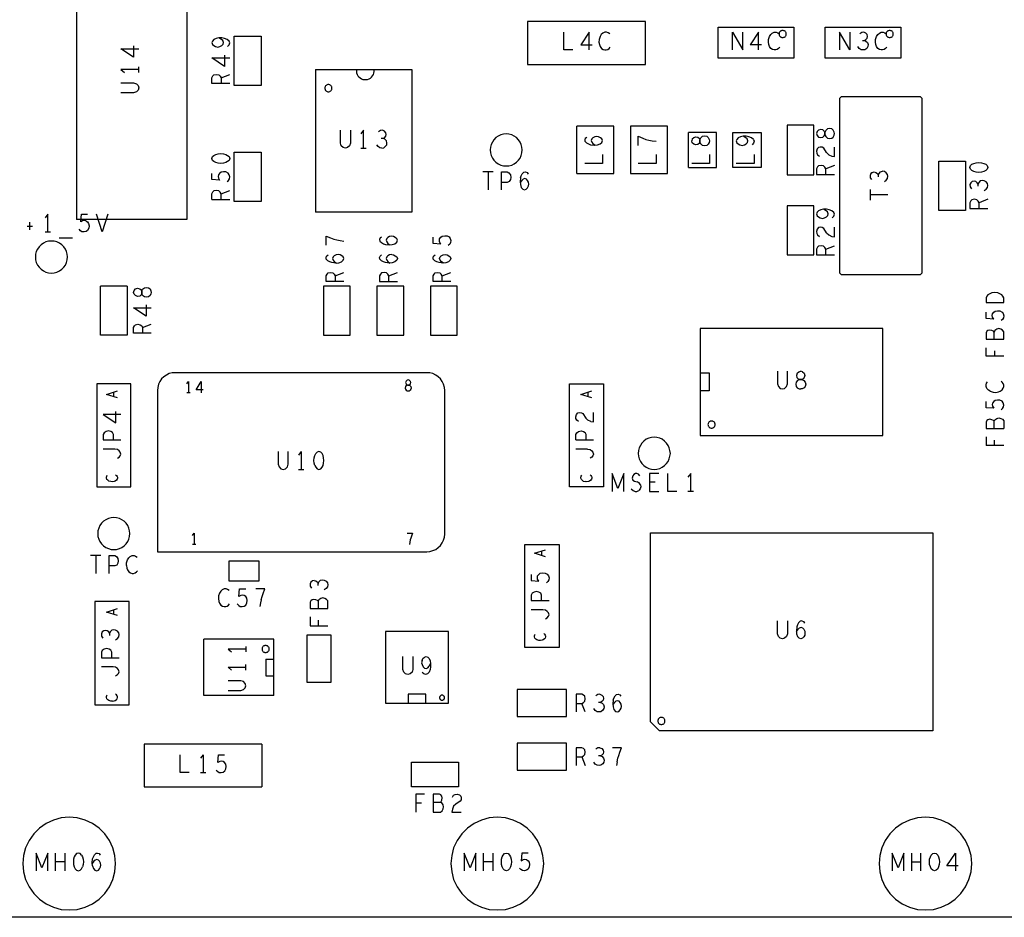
# Model space of a CAD drawing. Extents: x 23.5 to 56.5, y 21.5 to 42.5.
# Tile 3 of 15: x 29.8 to 35.4, y 28.3 to 33.4. Entities that reach past the tile are written whole.
import ezdxf

# ---------------------------------------------------------------- set-up
doc = ezdxf.new("R2010")
doc.units = 0
doc.layers.add('RVP8-IFD_E_tas', color=2, linetype='CONTINUOUS')

msp = doc.modelspace()

# ---------------------------------------------------------------- linework, layer by layer
at = {"layer": 'RVP8-IFD_E_tas'}
for points in [[(43.908, 36.332), (43.908, 28.331), (25.908, 28.331)], [(30.148, 33.922), (30.148, 32.242)], [(30.768, 33.922), (30.768, 32.242), (30.148, 32.242)], [(32.931, 33.192), (32.88, 33.192), (32.88, 33.292)], [(33.023, 33.292), (32.976, 33.22)], [(33.023, 33.192), (33.023, 33.292)], [(33.138, 33.283), (33.13, 33.288), (33.121, 33.292), (33.111, 33.292), (33.1, 33.286), (33.091, 33.278), (33.084, 33.268)], [(33.826, 33.192), (33.826, 33.292), (33.885, 33.192), (33.885, 33.292)], [(33.973, 33.192), (33.973, 33.292), (33.926, 33.22)], [(34.069, 33.192), (34.06, 33.192), (34.051, 33.195), (34.042, 33.201), (34.034, 33.211), (34.03, 33.222), (34.028, 33.236), (34.029, 33.251), (34.034, 33.268), (34.041, 33.278), (34.049, 33.286), (34.061, 33.292), (34.071, 33.292), (34.08, 33.288), (34.088, 33.283)], [(34.426, 33.292), (34.426, 33.192)], [(34.485, 33.192), (34.426, 33.292)], [(34.485, 33.292), (34.485, 33.192)], [(34.555, 33.245), (34.567, 33.245), (34.574, 33.25), (34.581, 33.258), (34.583, 33.268), (34.581, 33.278), (34.574, 33.286), (34.563, 33.292), (34.551, 33.29), (34.54, 33.283)], [(34.668, 33.192), (34.66, 33.192), (34.651, 33.195), (34.642, 33.201), (34.634, 33.211), (34.631, 33.222), (34.628, 33.236), (34.629, 33.251), (34.634, 33.268), (34.641, 33.278), (34.65, 33.286), (34.661, 33.292), (34.671, 33.292), (34.68, 33.288), (34.688, 33.283)], [(30.996, 33.212), (31.004, 33.221), (31.008, 33.231), (31.004, 33.241), (30.994, 33.25), (30.979, 33.256), (30.964, 33.259), (30.946, 33.259), (30.931, 33.256), (30.918, 33.25), (30.911, 33.242), (30.908, 33.234), (30.911, 33.223), (30.918, 33.216), (30.928, 33.211), (30.941, 33.208), (30.953, 33.211), (30.964, 33.217), (30.971, 33.225), (30.973, 33.234), (30.969, 33.244), (30.961, 33.251), (30.946, 33.259)], [(33.084, 33.268), (33.079, 33.251), (33.078, 33.236), (33.081, 33.222), (33.084, 33.211), (33.092, 33.201), (33.101, 33.195), (33.11, 33.192), (33.119, 33.192), (33.127, 33.195), (33.135, 33.2), (33.141, 33.207)], [(34.567, 33.245), (34.575, 33.242), (34.584, 33.233), (34.587, 33.222), (34.585, 33.211)], [(30.469, 33.152), (30.398, 33.199), (30.498, 33.199)], [(30.469, 33.215), (30.469, 33.152)], [(32.976, 33.22), (33.039, 33.22)], [(33.989, 33.22), (33.926, 33.22)], [(34.091, 33.207), (34.085, 33.2), (34.077, 33.195), (34.069, 33.192)], [(34.585, 33.211), (34.579, 33.201), (34.569, 33.193), (34.559, 33.192), (34.548, 33.193), (34.537, 33.2), (34.53, 33.211)], [(34.691, 33.207), (34.685, 33.2), (34.677, 33.195), (34.668, 33.192)], [(30.979, 33.1), (30.908, 33.147), (31.008, 33.147)], [(30.979, 33.163), (30.979, 33.1)], [(30.498, 33.082), (30.398, 33.082), (30.418, 33.066)], [(30.498, 33.066), (30.498, 33.097)], [(31.488, 33.082), (32.028, 33.082)], [(31.488, 33.082), (31.488, 32.282)], [(32.028, 33.082), (32.028, 32.282), (31.488, 32.282)], [(31.718, 33.081), (31.718, 33.072), (31.719, 33.063), (31.722, 33.055), (31.726, 33.047), (31.732, 33.041), (31.739, 33.035), (31.746, 33.03), (31.754, 33.027), (31.763, 33.026), (31.772, 33.026), (31.78, 33.027), (31.789, 33.03), (31.796, 33.034), (31.803, 33.04), (31.809, 33.047), (31.813, 33.054), (31.816, 33.062), (31.818, 33.071), (31.818, 33.081)], [(30.908, 33.004), (30.908, 33.036), (30.913, 33.046), (30.919, 33.052), (30.933, 33.055), (30.946, 33.052), (30.954, 33.045), (30.959, 33.036), (30.959, 33.004)], [(30.959, 33.036), (31.008, 33.055)], [(30.398, 33.007), (30.469, 33.007), (30.484, 33.002), (30.494, 32.992), (30.498, 32.979), (30.494, 32.967), (30.484, 32.957), (30.469, 32.952)], [(31.008, 33.004), (30.908, 33.004)], [(30.469, 32.952), (30.398, 32.952)], [(34.438, 32.931), (34.428, 32.922)], [(34.428, 31.941), (34.428, 32.922)], [(34.438, 32.931), (34.878, 32.931)], [(34.878, 32.931), (34.888, 32.922), (34.888, 31.941), (34.878, 31.931), (34.438, 31.931)], [(31.656, 32.641), (31.643, 32.645), (31.633, 32.655), (31.628, 32.67), (31.628, 32.742)], [(31.684, 32.742), (31.684, 32.67), (31.679, 32.655), (31.668, 32.645), (31.656, 32.641)], [(31.758, 32.641), (31.758, 32.742), (31.743, 32.722)], [(31.869, 32.695), (31.876, 32.7), (31.883, 32.708), (31.885, 32.718), (31.883, 32.728), (31.876, 32.736), (31.865, 32.742), (31.853, 32.74), (31.842, 32.733)], [(32.954, 32.5), (32.954, 32.764)], [(33.162, 32.764), (32.954, 32.764)], [(33.162, 32.5), (33.162, 32.764)], [(33.254, 32.764), (33.254, 32.5), (33.462, 32.5)], [(33.462, 32.5), (33.462, 32.764), (33.254, 32.764)], [(31.861, 32.641), (31.871, 32.643), (31.881, 32.652), (31.888, 32.661), (31.889, 32.672), (31.886, 32.683), (31.878, 32.692), (31.869, 32.695), (31.857, 32.695)], [(33.001, 32.698), (32.998, 32.689), (32.999, 32.68)], [(32.999, 32.68), (33.008, 32.671), (33.019, 32.665), (33.031, 32.661), (33.053, 32.659), (33.069, 32.66), (33.084, 32.665), (33.094, 32.674), (33.098, 32.684), (33.094, 32.693), (33.086, 32.7), (33.076, 32.705), (33.066, 32.707), (33.054, 32.705), (33.044, 32.7), (33.038, 32.694), (33.034, 32.685), (33.038, 32.675), (33.044, 32.667), (33.056, 32.659)], [(33.001, 32.698), (33.009, 32.704)], [(33.298, 32.657), (33.298, 32.708)], [(33.298, 32.708), (33.323, 32.698), (33.341, 32.691), (33.358, 32.686), (33.376, 32.682), (33.398, 32.68)], [(33.579, 32.534), (33.579, 32.729)], [(33.737, 32.534), (33.737, 32.729), (33.579, 32.729)], [(33.609, 32.701), (33.621, 32.705), (33.633, 32.703), (33.641, 32.696), (33.644, 32.689), (33.649, 32.7), (33.659, 32.708), (33.671, 32.71), (33.683, 32.708), (33.691, 32.701), (33.696, 32.691), (33.698, 32.682), (33.696, 32.674), (33.691, 32.664), (33.683, 32.657), (33.671, 32.655), (33.659, 32.657), (33.649, 32.665), (33.644, 32.676), (33.641, 32.669), (33.633, 32.662), (33.621, 32.66), (33.609, 32.664), (33.601, 32.672), (33.598, 32.682)], [(33.601, 32.693), (33.598, 32.682)], [(33.601, 32.693), (33.609, 32.701)], [(33.944, 32.69), (33.934, 32.699), (33.919, 32.705), (33.904, 32.708), (33.886, 32.708), (33.871, 32.705), (33.858, 32.699), (33.851, 32.691), (33.848, 32.682), (33.851, 32.672), (33.858, 32.665), (33.868, 32.66), (33.881, 32.657), (33.893, 32.66), (33.904, 32.666), (33.911, 32.674), (33.913, 32.682), (33.909, 32.693), (33.901, 32.7), (33.886, 32.708)], [(33.944, 32.69), (33.948, 32.68), (33.944, 32.67), (33.936, 32.661)], [(31.743, 32.641), (31.773, 32.641)], [(31.861, 32.641), (31.85, 32.643), (31.84, 32.65), (31.832, 32.661)], [(34.329, 32.647), (34.319, 32.648), (34.309, 32.646), (34.301, 32.637), (34.298, 32.624), (34.299, 32.614), (34.304, 32.605), (34.314, 32.597)], [(34.354, 32.617), (34.338, 32.642), (34.329, 32.647)], [(34.354, 32.617), (34.366, 32.605), (34.383, 32.597), (34.398, 32.595), (34.398, 32.648)], [(33.098, 32.606), (33.098, 32.555)], [(33.398, 32.606), (33.398, 32.555)], [(33.698, 32.606), (33.698, 32.555)], [(33.948, 32.606), (33.948, 32.555), (33.848, 32.555)], [(33.098, 32.555), (32.998, 32.555)], [(33.398, 32.555), (33.298, 32.555)], [(33.579, 32.534), (33.737, 32.534)], [(33.698, 32.555), (33.598, 32.555)], [(34.398, 32.545), (34.349, 32.526), (34.344, 32.535), (34.336, 32.542), (34.323, 32.545), (34.309, 32.542), (34.303, 32.536), (34.298, 32.526), (34.298, 32.494), (34.398, 32.494)], [(34.349, 32.494), (34.349, 32.526)], [(35.133, 32.293), (34.983, 32.293), (34.983, 32.569)], [(34.983, 32.569), (35.133, 32.569), (35.133, 32.293)], [(30.993, 32.454), (31.001, 32.461), (31.006, 32.47), (31.008, 32.481), (31.004, 32.493), (30.998, 32.502), (30.986, 32.508), (30.973, 32.509), (30.959, 32.507), (30.951, 32.5), (30.944, 32.492), (30.943, 32.483), (30.944, 32.474), (30.951, 32.463), (30.908, 32.466), (30.908, 32.5)], [(32.485, 32.508), (32.427, 32.508)], [(32.456, 32.508), (32.456, 32.408)], [(32.532, 32.408), (32.532, 32.508), (32.563, 32.508), (32.573, 32.503), (32.581, 32.492), (32.583, 32.478), (32.581, 32.465), (32.574, 32.455), (32.563, 32.45), (32.532, 32.45)], [(32.638, 32.475), (32.636, 32.453), (32.637, 32.437), (32.642, 32.422), (32.651, 32.411), (32.661, 32.408), (32.67, 32.411), (32.678, 32.42), (32.683, 32.43), (32.684, 32.44), (32.683, 32.451), (32.678, 32.461), (32.671, 32.468), (32.662, 32.472), (32.652, 32.468), (32.645, 32.461), (32.636, 32.45)], [(32.638, 32.475), (32.642, 32.486), (32.648, 32.498), (32.657, 32.507), (32.666, 32.508), (32.675, 32.505), (32.681, 32.496)], [(32.954, 32.5), (33.162, 32.5)], [(34.611, 32.505), (34.603, 32.499), (34.598, 32.488), (34.599, 32.476), (34.606, 32.465)], [(34.611, 32.505), (34.621, 32.508), (34.631, 32.505), (34.639, 32.499), (34.644, 32.491), (34.644, 32.48)], [(34.644, 32.491), (34.648, 32.5), (34.656, 32.509), (34.668, 32.512)], [(34.678, 32.455), (34.689, 32.462), (34.696, 32.472), (34.698, 32.484), (34.696, 32.494), (34.688, 32.504), (34.678, 32.51), (34.668, 32.512)], [(35.238, 32.404), (35.249, 32.411), (35.256, 32.421), (35.258, 32.433), (35.256, 32.443), (35.248, 32.453), (35.238, 32.459), (35.228, 32.461), (35.216, 32.458), (35.208, 32.449), (35.204, 32.44), (35.199, 32.448), (35.191, 32.454), (35.181, 32.457), (35.171, 32.454), (35.163, 32.448), (35.158, 32.437), (35.159, 32.425), (35.166, 32.414)], [(34.598, 32.41), (34.598, 32.351)], [(35.204, 32.429), (35.204, 32.44)], [(30.908, 32.354), (30.908, 32.386), (30.913, 32.396)], [(30.908, 32.354), (31.008, 32.354)], [(30.959, 32.354), (30.959, 32.386), (30.954, 32.395), (30.946, 32.402), (30.933, 32.405), (30.919, 32.402), (30.913, 32.396)], [(30.959, 32.386), (31.008, 32.405)], [(34.598, 32.381), (34.698, 32.381)], [(35.209, 32.304), (35.209, 32.336), (35.204, 32.345), (35.196, 32.352), (35.183, 32.355), (35.169, 32.352), (35.163, 32.346), (35.158, 32.336), (35.158, 32.304), (35.258, 32.304)], [(35.258, 32.355), (35.209, 32.336)], [(34.386, 32.252), (34.394, 32.261), (34.398, 32.271), (34.394, 32.281), (34.384, 32.29), (34.369, 32.296), (34.354, 32.299), (34.336, 32.299), (34.321, 32.296), (34.308, 32.29), (34.301, 32.282)], [(34.308, 32.256), (34.318, 32.251), (34.331, 32.248), (34.343, 32.251), (34.354, 32.257), (34.361, 32.265), (34.363, 32.273), (34.359, 32.284), (34.351, 32.291), (34.336, 32.299)], [(29.987, 32.172), (29.987, 32.271), (29.972, 32.251)], [(30.172, 32.228), (30.176, 32.271), (30.21, 32.271)], [(30.293, 32.172), (30.261, 32.271)], [(30.324, 32.271), (30.293, 32.172)], [(34.301, 32.282), (34.298, 32.273), (34.301, 32.263), (34.308, 32.256)], [(29.871, 32.205), (29.901, 32.205)], [(29.885, 32.227), (29.885, 32.183)], [(30.201, 32.235), (30.21, 32.228), (30.216, 32.22), (30.219, 32.207), (30.217, 32.193), (30.211, 32.181), (30.202, 32.175), (30.191, 32.172), (30.179, 32.173), (30.17, 32.178), (30.163, 32.187)], [(30.201, 32.235), (30.192, 32.236), (30.183, 32.235), (30.172, 32.228)], [(34.309, 32.196), (34.301, 32.187), (34.298, 32.174), (34.299, 32.164), (34.304, 32.155), (34.314, 32.147)], [(34.354, 32.167), (34.338, 32.192), (34.329, 32.197), (34.319, 32.198), (34.309, 32.196)], [(34.354, 32.167), (34.366, 32.155), (34.383, 32.147), (34.398, 32.145), (34.398, 32.198)], [(29.972, 32.172), (30.002, 32.172)], [(30.127, 32.138), (30.051, 32.138)], [(31.548, 32.098), (31.548, 32.149), (31.573, 32.139), (31.591, 32.132), (31.608, 32.127), (31.626, 32.124), (31.648, 32.121)], [(31.851, 32.139), (31.848, 32.13), (31.849, 32.121), (31.858, 32.112), (31.869, 32.106), (31.881, 32.102), (31.903, 32.099), (31.919, 32.101), (31.934, 32.106), (31.944, 32.115), (31.948, 32.125), (31.944, 32.134), (31.936, 32.141), (31.926, 32.146), (31.916, 32.148), (31.904, 32.146), (31.894, 32.141), (31.888, 32.135), (31.884, 32.126), (31.888, 32.116), (31.894, 32.108), (31.906, 32.099)], [(31.851, 32.139), (31.859, 32.145)], [(32.191, 32.104), (32.148, 32.108), (32.148, 32.143)], [(32.191, 32.104), (32.184, 32.116), (32.183, 32.125), (32.184, 32.134), (32.191, 32.143), (32.199, 32.149), (32.213, 32.151), (32.226, 32.15), (32.238, 32.144), (32.244, 32.135), (32.248, 32.124), (32.246, 32.112), (32.241, 32.103), (32.233, 32.096)], [(34.323, 32.095), (34.309, 32.092), (34.303, 32.086), (34.298, 32.076), (34.298, 32.044), (34.398, 32.044)], [(34.349, 32.044), (34.349, 32.076), (34.344, 32.085), (34.336, 32.092), (34.323, 32.095)], [(34.349, 32.076), (34.398, 32.095)], [(31.581, 32), (31.569, 32.004), (31.558, 32.01), (31.549, 32.019), (31.548, 32.028), (31.551, 32.037), (31.559, 32.043)], [(31.588, 32.033), (31.584, 32.024), (31.588, 32.014), (31.594, 32.006), (31.606, 31.997)], [(31.603, 31.997), (31.619, 31.999), (31.634, 32.004), (31.644, 32.013), (31.648, 32.023), (31.644, 32.032), (31.636, 32.039), (31.626, 32.044), (31.616, 32.046), (31.604, 32.044), (31.594, 32.039), (31.588, 32.033)], [(31.903, 31.997), (31.881, 32), (31.869, 32.004), (31.858, 32.01), (31.849, 32.019), (31.848, 32.028), (31.851, 32.037), (31.859, 32.043)], [(31.916, 32.046), (31.904, 32.044), (31.894, 32.039), (31.888, 32.033), (31.884, 32.024), (31.888, 32.014), (31.894, 32.006), (31.906, 31.997)], [(31.916, 32.046), (31.926, 32.044), (31.936, 32.039), (31.944, 32.032), (31.948, 32.023), (31.944, 32.013), (31.934, 32.004), (31.919, 31.999), (31.903, 31.997)], [(32.169, 32.004), (32.158, 32.01), (32.149, 32.019), (32.148, 32.028), (32.151, 32.037), (32.159, 32.043)], [(32.188, 32.014), (32.184, 32.024), (32.188, 32.033), (32.194, 32.039), (32.204, 32.044), (32.216, 32.046), (32.226, 32.044), (32.236, 32.039), (32.244, 32.032), (32.248, 32.023), (32.244, 32.013), (32.234, 32.004)], [(31.603, 31.997), (31.581, 32)], [(32.234, 32.004), (32.219, 31.999), (32.203, 31.997), (32.181, 32), (32.169, 32.004)], [(32.206, 31.997), (32.194, 32.006), (32.188, 32.014)], [(31.548, 31.894), (31.548, 31.926), (31.553, 31.936), (31.559, 31.942), (31.573, 31.945), (31.586, 31.942), (31.594, 31.935), (31.599, 31.926), (31.599, 31.894)], [(31.599, 31.926), (31.648, 31.945)], [(31.886, 31.942), (31.873, 31.945), (31.859, 31.942), (31.853, 31.936), (31.848, 31.926), (31.848, 31.894), (31.948, 31.894)], [(31.899, 31.894), (31.899, 31.926), (31.894, 31.935), (31.886, 31.942)], [(31.899, 31.926), (31.948, 31.945)], [(32.148, 31.894), (32.148, 31.926), (32.153, 31.936), (32.159, 31.942), (32.173, 31.945), (32.186, 31.942)], [(32.199, 31.894), (32.199, 31.926), (32.194, 31.935), (32.186, 31.942)], [(32.199, 31.926), (32.248, 31.945)], [(34.428, 31.941), (34.438, 31.931)], [(30.283, 31.594), (30.283, 31.869)], [(30.433, 31.869), (30.433, 31.594), (30.283, 31.594)], [(30.433, 31.869), (30.283, 31.869)], [(31.648, 31.894), (31.548, 31.894)], [(32.248, 31.894), (32.148, 31.894)], [(30.539, 31.7), (30.468, 31.747), (30.568, 31.747)], [(30.539, 31.763), (30.539, 31.7)], [(35.291, 31.684), (35.248, 31.687), (35.248, 31.722)], [(35.291, 31.684), (35.284, 31.695), (35.283, 31.704), (35.284, 31.713), (35.291, 31.722), (35.299, 31.728), (35.313, 31.73), (35.326, 31.729), (35.338, 31.723), (35.344, 31.714), (35.348, 31.702), (35.346, 31.691), (35.341, 31.682), (35.333, 31.675)], [(30.468, 31.604), (30.468, 31.636), (30.473, 31.646), (30.479, 31.652), (30.493, 31.655), (30.506, 31.652), (30.514, 31.645), (30.519, 31.636), (30.519, 31.604)], [(30.519, 31.636), (30.568, 31.655)], [(30.568, 31.604), (30.468, 31.604)], [(35.294, 31.571), (35.294, 31.611)], [(35.348, 31.475), (35.248, 31.475), (35.248, 31.523)], [(35.296, 31.505), (35.296, 31.475)], [(32.113, 31.383), (30.703, 31.383), (30.685, 31.382), (30.669, 31.378), (30.653, 31.37), (30.639, 31.36), (30.626, 31.348), (30.616, 31.333), (30.609, 31.318), (30.604, 31.301), (30.603, 31.284), (30.603, 30.379)], [(30.603, 30.379), (32.113, 30.379), (32.13, 30.381), (32.147, 30.386), (32.163, 30.393), (32.177, 30.403), (32.189, 30.415), (32.199, 30.43), (32.207, 30.445), (32.211, 30.462), (32.213, 30.479), (32.213, 31.284), (32.211, 31.301), (32.207, 31.318), (32.199, 31.333), (32.189, 31.348), (32.177, 31.36), (32.163, 31.37), (32.147, 31.378), (32.13, 31.382), (32.113, 31.383)], [(33.646, 31.382), (33.696, 31.382), (33.696, 31.281), (33.646, 31.281)], [(34.079, 31.392), (34.079, 31.32), (34.084, 31.305), (34.094, 31.295), (34.107, 31.292), (34.119, 31.295), (34.13, 31.305), (34.135, 31.32), (34.135, 31.392)], [(34.19, 31.38), (34.186, 31.368), (34.188, 31.357), (34.195, 31.348)], [(34.19, 31.38), (34.199, 31.388), (34.209, 31.392)], [(34.219, 31.388), (34.228, 31.38), (34.232, 31.368), (34.229, 31.357), (34.223, 31.348), (34.215, 31.345), (34.202, 31.345), (34.191, 31.34)], [(34.219, 31.388), (34.209, 31.392)], [(30.768, 31.32), (30.777, 31.333)], [(30.777, 31.333), (30.777, 31.271)], [(30.858, 31.288), (30.819, 31.288), (30.848, 31.333)], [(30.848, 31.333), (30.848, 31.271)], [(32.008, 31.343), (32.002, 31.341), (31.996, 31.336), (31.994, 31.328), (31.996, 31.321), (31.999, 31.316), (32.004, 31.314), (31.997, 31.311), (31.993, 31.305), (31.991, 31.297), (31.993, 31.29), (31.996, 31.285), (32.002, 31.282), (32.008, 31.281), (32.013, 31.282), (32.019, 31.285)], [(32.019, 31.336), (32.014, 31.341), (32.008, 31.343)], [(32.019, 31.336), (32.021, 31.328), (32.02, 31.321), (32.016, 31.316), (32.012, 31.314), (32.018, 31.311), (32.023, 31.305), (32.025, 31.297), (32.023, 31.29), (32.019, 31.285)], [(34.191, 31.34), (34.183, 31.33), (34.181, 31.318), (34.183, 31.306), (34.19, 31.298), (34.2, 31.293), (34.209, 31.292)], [(34.195, 31.348), (34.202, 31.345), (34.215, 31.345), (34.227, 31.34), (34.234, 31.33), (34.237, 31.318), (34.234, 31.306), (34.228, 31.298), (34.218, 31.293), (34.209, 31.292)], [(35.271, 31.279), (35.261, 31.285), (35.253, 31.294), (35.248, 31.306), (35.248, 31.316), (35.251, 31.325), (35.256, 31.332)], [(35.271, 31.279), (35.288, 31.274), (35.303, 31.273), (35.318, 31.275), (35.328, 31.279), (35.338, 31.287), (35.344, 31.296), (35.348, 31.305), (35.348, 31.313), (35.344, 31.322), (35.339, 31.33), (35.333, 31.336)], [(30.316, 31.261), (30.378, 31.281)], [(30.378, 31.242), (30.316, 31.261)], [(30.356, 31.274), (30.356, 31.249)], [(30.786, 31.271), (30.768, 31.271)], [(32.976, 31.261), (33.038, 31.281)], [(33.038, 31.242), (32.976, 31.261)], [(33.016, 31.274), (33.016, 31.249)], [(35.333, 31.175), (35.341, 31.182), (35.346, 31.191), (35.348, 31.202), (35.344, 31.214), (35.338, 31.223), (35.326, 31.229), (35.313, 31.23), (35.299, 31.228), (35.291, 31.222), (35.284, 31.213), (35.283, 31.204), (35.284, 31.195), (35.291, 31.184), (35.248, 31.187), (35.248, 31.222)], [(30.298, 31.149), (30.369, 31.102)], [(30.398, 31.149), (30.298, 31.149)], [(30.369, 31.102), (30.369, 31.165)], [(32.964, 31.11), (32.954, 31.117), (32.949, 31.126), (32.948, 31.136), (32.951, 31.149), (32.959, 31.158), (32.969, 31.16), (32.979, 31.159), (32.988, 31.154), (33.004, 31.128)], [(33.033, 31.11), (33.048, 31.107), (33.048, 31.16)], [(33.033, 31.11), (33.016, 31.117), (33.004, 31.128)], [(35.253, 31.115), (35.248, 31.106), (35.248, 31.071), (35.348, 31.071)], [(35.269, 31.122), (35.259, 31.119), (35.253, 31.115)], [(35.294, 31.071), (35.294, 31.111), (35.289, 31.116), (35.281, 31.119), (35.269, 31.122)], [(35.294, 31.111), (35.298, 31.119), (35.308, 31.127), (35.319, 31.13), (35.331, 31.127), (35.341, 31.122), (35.348, 31.113), (35.348, 31.071)], [(30.303, 31.047), (30.298, 31.037), (30.298, 31.006)], [(30.356, 31.006), (30.356, 31.037), (30.351, 31.048), (30.341, 31.054), (30.328, 31.057), (30.314, 31.054), (30.303, 31.047)], [(32.948, 31.006), (32.948, 31.037), (32.953, 31.047), (32.964, 31.054), (32.978, 31.057), (32.991, 31.054), (33.001, 31.048)], [(33.006, 31.006), (33.006, 31.037), (33.001, 31.048)], [(30.298, 31.006), (30.398, 31.006)], [(32.948, 31.006), (33.048, 31.006)], [(35.248, 31.023), (35.248, 30.975)], [(35.348, 30.975), (35.248, 30.975)], [(35.296, 30.975), (35.296, 31.005)], [(30.378, 30.904), (30.388, 30.91), (30.394, 30.918), (30.398, 30.927), (30.394, 30.937), (30.388, 30.945), (30.378, 30.952), (30.364, 30.955), (30.298, 30.955)], [(31.28, 30.941), (31.28, 30.87), (31.285, 30.855), (31.295, 30.845), (31.308, 30.841), (31.32, 30.845), (31.331, 30.855), (31.336, 30.87)], [(31.336, 30.87), (31.336, 30.941)], [(31.408, 30.941), (31.393, 30.921)], [(31.408, 30.941), (31.408, 30.841)], [(31.485, 30.863), (31.481, 30.876), (31.48, 30.892), (31.481, 30.906), (31.485, 30.92), (31.49, 30.93), (31.498, 30.938)], [(31.508, 30.841), (31.518, 30.845), (31.525, 30.853), (31.531, 30.863), (31.534, 30.876), (31.536, 30.892), (31.534, 30.906), (31.531, 30.92), (31.525, 30.93), (31.518, 30.938), (31.508, 30.941), (31.498, 30.938)], [(33.014, 30.955), (32.948, 30.955)], [(33.014, 30.955), (33.028, 30.952), (33.038, 30.945), (33.044, 30.937), (33.048, 30.927), (33.044, 30.918), (33.038, 30.91), (33.028, 30.904)], [(31.485, 30.863), (31.49, 30.853), (31.498, 30.845), (31.508, 30.841)], [(30.359, 30.774), (30.35, 30.772), (30.341, 30.773), (30.33, 30.776), (30.324, 30.78), (30.319, 30.785), (30.316, 30.792), (30.316, 30.798), (30.318, 30.804), (30.321, 30.808)], [(30.368, 30.811), (30.373, 30.807), (30.376, 30.802), (30.378, 30.797), (30.378, 30.792), (30.376, 30.786), (30.372, 30.781), (30.365, 30.776), (30.359, 30.774)], [(31.393, 30.841), (31.423, 30.841)], [(32.99, 30.776), (32.984, 30.78), (32.979, 30.785), (32.976, 30.792), (32.976, 30.798), (32.978, 30.804), (32.981, 30.808)], [(33.028, 30.811), (33.033, 30.807), (33.036, 30.802), (33.038, 30.797), (33.038, 30.792), (33.036, 30.786), (33.032, 30.781), (33.025, 30.776), (33.019, 30.774), (33.01, 30.772), (33.001, 30.773)], [(33.151, 30.818), (33.151, 30.718)], [(33.184, 30.735), (33.151, 30.818)], [(33.217, 30.818), (33.184, 30.735)], [(33.217, 30.718), (33.217, 30.818)], [(33.267, 30.805), (33.264, 30.793), (33.268, 30.781), (33.277, 30.775), (33.292, 30.771)], [(33.307, 30.806), (33.3, 30.815), (33.291, 30.818), (33.282, 30.818), (33.273, 30.813), (33.267, 30.805)], [(33.413, 30.818), (33.362, 30.818), (33.362, 30.718), (33.413, 30.718)], [(33.515, 30.718), (33.464, 30.718), (33.464, 30.818)], [(33.592, 30.718), (33.592, 30.818), (33.577, 30.798)], [(32.99, 30.776), (33.001, 30.773)], [(33.31, 30.755), (33.304, 30.765), (33.292, 30.771)], [(33.31, 30.755), (33.312, 30.743), (33.309, 30.732), (33.301, 30.723)], [(33.393, 30.77), (33.362, 30.77)], [(33.259, 30.732), (33.269, 30.723), (33.281, 30.718), (33.291, 30.718), (33.301, 30.723)], [(33.607, 30.718), (33.577, 30.718)], [(30.799, 30.471), (30.808, 30.483)], [(30.808, 30.483), (30.808, 30.421)], [(32.003, 30.483), (32.033, 30.483)], [(32.033, 30.483), (32.027, 30.467), (32.023, 30.456), (32.02, 30.446), (32.018, 30.434), (32.016, 30.421)], [(33.367, 29.427), (33.367, 30.486), (34.949, 30.486)], [(34.949, 30.486), (34.949, 29.376), (33.417, 29.376)], [(30.818, 30.421), (30.799, 30.421)], [(32.778, 30.352), (32.716, 30.372), (32.778, 30.391)], [(32.756, 30.384), (32.756, 30.359)], [(30.285, 30.358), (30.227, 30.358)], [(30.256, 30.358), (30.256, 30.258)], [(30.332, 30.258), (30.332, 30.358), (30.363, 30.358), (30.373, 30.353), (30.381, 30.341), (30.383, 30.328), (30.381, 30.315), (30.374, 30.305), (30.363, 30.3), (30.332, 30.3)], [(30.428, 30.303), (30.429, 30.318), (30.434, 30.335), (30.441, 30.345), (30.45, 30.353), (30.461, 30.358), (30.471, 30.358), (30.48, 30.355), (30.488, 30.35)], [(30.428, 30.303), (30.431, 30.288), (30.434, 30.278), (30.442, 30.268), (30.451, 30.261), (30.46, 30.258), (30.469, 30.258), (30.478, 30.261), (30.485, 30.267), (30.491, 30.273)], [(32.698, 30.218), (32.741, 30.215), (32.734, 30.226), (32.733, 30.235), (32.734, 30.244), (32.741, 30.253), (32.749, 30.259), (32.763, 30.261), (32.776, 30.26), (32.788, 30.254), (32.794, 30.245), (32.798, 30.233), (32.796, 30.222), (32.791, 30.213), (32.783, 30.206)], [(32.698, 30.253), (32.698, 30.218)], [(31.481, 30.219), (31.471, 30.216), (31.463, 30.21), (31.458, 30.199), (31.459, 30.187), (31.466, 30.176)], [(31.481, 30.219), (31.491, 30.216), (31.499, 30.21), (31.504, 30.202)], [(31.504, 30.191), (31.504, 30.202), (31.508, 30.211), (31.516, 30.22), (31.528, 30.223), (31.538, 30.221), (31.548, 30.215), (31.556, 30.205), (31.558, 30.195), (31.556, 30.183), (31.549, 30.173), (31.538, 30.166)], [(30.966, 30.167), (30.957, 30.158), (30.95, 30.148), (30.945, 30.132), (30.944, 30.117), (30.947, 30.101), (30.95, 30.091), (30.958, 30.081), (30.967, 30.075), (30.976, 30.072), (30.985, 30.072), (30.993, 30.075), (31.001, 30.08), (31.007, 30.087)], [(31.004, 30.163), (30.996, 30.168), (30.987, 30.171), (30.977, 30.171), (30.966, 30.167)], [(31.05, 30.087), (31.058, 30.078), (31.066, 30.073), (31.078, 30.072), (31.089, 30.075), (31.098, 30.081), (31.104, 30.093), (31.106, 30.107), (31.103, 30.12), (31.097, 30.128), (31.088, 30.135), (31.079, 30.136), (31.07, 30.135), (31.059, 30.128), (31.063, 30.171), (31.097, 30.171)], [(31.205, 30.171), (31.154, 30.171)], [(31.184, 30.111), (31.189, 30.128), (31.195, 30.146), (31.205, 30.171)], [(32.703, 30.147), (32.698, 30.137), (32.698, 30.106)], [(32.756, 30.106), (32.756, 30.137), (32.751, 30.148), (32.741, 30.154), (32.728, 30.157), (32.714, 30.154), (32.703, 30.147)], [(31.184, 30.111), (31.18, 30.093), (31.177, 30.072)], [(31.479, 30.113), (31.469, 30.111), (31.463, 30.105), (31.458, 30.097), (31.458, 30.062), (31.558, 30.062)], [(31.504, 30.102), (31.499, 30.107), (31.491, 30.111), (31.479, 30.113)], [(31.529, 30.121), (31.518, 30.118), (31.508, 30.111), (31.504, 30.102), (31.504, 30.062)], [(31.558, 30.062), (31.558, 30.104), (31.551, 30.113), (31.541, 30.118), (31.529, 30.121)], [(32.698, 30.106), (32.798, 30.106)], [(30.378, 30.022), (30.316, 30.042), (30.378, 30.061)], [(30.356, 30.054), (30.356, 30.029)], [(32.778, 30.004), (32.788, 30.01), (32.794, 30.018), (32.798, 30.027), (32.794, 30.037), (32.788, 30.045), (32.778, 30.052), (32.764, 30.055), (32.698, 30.055)], [(31.458, 30.014), (31.458, 29.965), (31.558, 29.965)], [(31.506, 29.965), (31.506, 29.996)], [(34.135, 29.92), (34.13, 29.905), (34.119, 29.895), (34.107, 29.892), (34.094, 29.895), (34.084, 29.905), (34.079, 29.92), (34.079, 29.992)], [(34.135, 29.992), (34.135, 29.92)], [(34.206, 29.99), (34.197, 29.982), (34.191, 29.97), (34.187, 29.958), (34.185, 29.937), (34.186, 29.92), (34.191, 29.905), (34.2, 29.895)], [(34.215, 29.992), (34.206, 29.99)], [(34.215, 29.992), (34.224, 29.988), (34.23, 29.98)], [(30.293, 29.93), (30.288, 29.919), (30.289, 29.907), (30.296, 29.896)], [(30.368, 29.886), (30.379, 29.893), (30.386, 29.903), (30.388, 29.915), (30.386, 29.925), (30.378, 29.935), (30.368, 29.941), (30.358, 29.943), (30.346, 29.94), (30.338, 29.931), (30.334, 29.922), (30.329, 29.93), (30.321, 29.936), (30.311, 29.939), (30.301, 29.936), (30.293, 29.93)], [(30.334, 29.922), (30.334, 29.911)], [(34.185, 29.933), (34.194, 29.945), (34.201, 29.951)], [(34.22, 29.951), (34.227, 29.945), (34.232, 29.935), (34.233, 29.923), (34.232, 29.913), (34.227, 29.903), (34.219, 29.895), (34.21, 29.892), (34.2, 29.895)], [(34.22, 29.951), (34.211, 29.955), (34.201, 29.951)], [(31.254, 29.574), (30.862, 29.574), (30.862, 29.889)], [(31.254, 29.889), (30.862, 29.889)], [(31.254, 29.574), (31.254, 29.889)], [(32.765, 29.886), (32.759, 29.884), (32.75, 29.882), (32.741, 29.883), (32.73, 29.886), (32.724, 29.89), (32.719, 29.895), (32.716, 29.902), (32.716, 29.908), (32.718, 29.914), (32.721, 29.918)], [(32.769, 29.921), (32.773, 29.917), (32.776, 29.912), (32.778, 29.907), (32.778, 29.902), (32.776, 29.896), (32.772, 29.891), (32.765, 29.886)], [(30.304, 29.834), (30.293, 29.827), (30.288, 29.817), (30.288, 29.786)], [(30.346, 29.786), (30.346, 29.817), (30.341, 29.828), (30.331, 29.834), (30.318, 29.837), (30.304, 29.834)], [(31.098, 29.833), (30.998, 29.833), (31.018, 29.818)], [(31.098, 29.849), (31.098, 29.818)], [(30.288, 29.786), (30.388, 29.786)], [(31.21, 29.778), (31.253, 29.778)], [(31.21, 29.778), (31.21, 29.684), (31.253, 29.684)], [(32.035, 29.792), (32.035, 29.72), (32.03, 29.705), (32.019, 29.695), (32.007, 29.691), (31.994, 29.695), (31.984, 29.705), (31.979, 29.72), (31.979, 29.792)], [(32.086, 29.771), (32.083, 29.758), (32.086, 29.747), (32.092, 29.735), (32.1, 29.728), (32.109, 29.726), (32.119, 29.73), (32.126, 29.738), (32.134, 29.753), (32.134, 29.735), (32.132, 29.72), (32.125, 29.705), (32.116, 29.695), (32.106, 29.691), (32.096, 29.695), (32.087, 29.703)], [(32.086, 29.771), (32.091, 29.781), (32.099, 29.788), (32.109, 29.792), (32.118, 29.788), (32.125, 29.781), (32.132, 29.768), (32.134, 29.753)], [(30.368, 29.684), (30.378, 29.691), (30.384, 29.698), (30.388, 29.707), (30.384, 29.717), (30.378, 29.725), (30.368, 29.732), (30.354, 29.735), (30.288, 29.735)], [(30.998, 29.732), (31.018, 29.716)], [(30.998, 29.732), (31.098, 29.732)], [(31.098, 29.716), (31.098, 29.747)], [(31.069, 29.657), (30.998, 29.657)], [(30.998, 29.602), (31.069, 29.602), (31.084, 29.607), (31.094, 29.617), (31.098, 29.629), (31.094, 29.642), (31.084, 29.652), (31.069, 29.657)], [(30.35, 29.542), (30.341, 29.543), (30.33, 29.546), (30.324, 29.55), (30.319, 29.555), (30.316, 29.562), (30.316, 29.568), (30.318, 29.574), (30.321, 29.578)], [(30.35, 29.542), (30.359, 29.544), (30.365, 29.546), (30.372, 29.551), (30.376, 29.556), (30.378, 29.562), (30.378, 29.567), (30.376, 29.572), (30.373, 29.577), (30.368, 29.581)], [(32.95, 29.581), (32.95, 29.482)], [(32.992, 29.576), (32.982, 29.581), (32.95, 29.581)], [(33.001, 29.482), (32.982, 29.53), (32.991, 29.535), (32.999, 29.543)], [(33.001, 29.556), (32.999, 29.57), (32.992, 29.576)], [(32.999, 29.543), (33.001, 29.556)], [(33.087, 29.535), (33.096, 29.531), (33.104, 29.523), (33.107, 29.511), (33.106, 29.501), (33.099, 29.492), (33.089, 29.483), (33.079, 29.482), (33.068, 29.483), (33.057, 29.49), (33.05, 29.501)], [(33.083, 29.581), (33.071, 29.58), (33.06, 29.573)], [(33.083, 29.581), (33.094, 29.576), (33.101, 29.568), (33.103, 29.558), (33.101, 29.548), (33.094, 29.54), (33.087, 29.535), (33.075, 29.535)], [(33.158, 29.548), (33.156, 29.527), (33.157, 29.51), (33.162, 29.495), (33.171, 29.485), (33.181, 29.482), (33.19, 29.485), (33.197, 29.493), (33.203, 29.503), (33.204, 29.513), (33.203, 29.525), (33.197, 29.535), (33.191, 29.542), (33.182, 29.545), (33.172, 29.542), (33.165, 29.535), (33.156, 29.523)], [(33.158, 29.548), (33.162, 29.56), (33.168, 29.572), (33.177, 29.58), (33.186, 29.581), (33.195, 29.578), (33.201, 29.57)], [(32.95, 29.53), (32.982, 29.53)], [(33.367, 29.427), (33.417, 29.376)], [(30.528, 29.302), (30.528, 29.062), (31.188, 29.062)], [(31.188, 29.302), (30.528, 29.302)], [(31.188, 29.302), (31.188, 29.062)], [(32.95, 29.281), (32.95, 29.181)], [(33.001, 29.257), (32.999, 29.27), (32.992, 29.277), (32.982, 29.281), (32.95, 29.281)], [(33.083, 29.281), (33.071, 29.28), (33.06, 29.273)], [(33.083, 29.281), (33.094, 29.277), (33.101, 29.268), (33.103, 29.258), (33.101, 29.248), (33.094, 29.24), (33.087, 29.235), (33.075, 29.235)], [(33.18, 29.203), (33.184, 29.222), (33.189, 29.238), (33.195, 29.257), (33.205, 29.281), (33.154, 29.281)], [(30.781, 29.142), (30.73, 29.142), (30.73, 29.242)], [(30.858, 29.242), (30.843, 29.222)], [(30.858, 29.242), (30.858, 29.142)], [(30.932, 29.156), (30.94, 29.148), (30.948, 29.143), (30.96, 29.142), (30.971, 29.145), (30.98, 29.152), (30.986, 29.163), (30.988, 29.177), (30.985, 29.19), (30.979, 29.198), (30.97, 29.205), (30.961, 29.206), (30.952, 29.205), (30.941, 29.198), (30.945, 29.242), (30.979, 29.242)], [(32.95, 29.23), (32.982, 29.23), (32.991, 29.235), (32.999, 29.243)], [(32.982, 29.23), (33.001, 29.181)], [(32.999, 29.243), (33.001, 29.257)], [(33.087, 29.235), (33.096, 29.232), (33.104, 29.223)], [(33.104, 29.223), (33.107, 29.212), (33.106, 29.201)], [(33.106, 29.201), (33.099, 29.191), (33.089, 29.183), (33.079, 29.181), (33.068, 29.183), (33.057, 29.19), (33.05, 29.201)], [(33.18, 29.203), (33.177, 29.181)], [(30.843, 29.142), (30.873, 29.142)], [(32.1, 29.021), (32.052, 29.021), (32.052, 28.921)], [(32.149, 29.021), (32.149, 28.921), (32.19, 28.921), (32.199, 28.928), (32.204, 28.938), (32.207, 28.95), (32.204, 28.962), (32.197, 28.972), (32.188, 28.975), (32.149, 28.975)], [(32.188, 28.975), (32.193, 28.98), (32.197, 28.988), (32.199, 29), (32.197, 29.01), (32.192, 29.017), (32.183, 29.021), (32.149, 29.021)], [(32.256, 29.005), (32.263, 29.015), (32.272, 29.02), (32.282, 29.021), (32.295, 29.018), (32.304, 29.01), (32.306, 29), (32.305, 28.99), (32.3, 28.982), (32.275, 28.965), (32.263, 28.953), (32.256, 28.937), (32.253, 28.921), (32.306, 28.921)], [(32.052, 28.973), (32.082, 28.973)], [(29.922, 28.691), (29.922, 28.591)], [(29.955, 28.608), (29.922, 28.691)], [(29.988, 28.691), (29.955, 28.608)], [(29.988, 28.591), (29.988, 28.691)], [(30.03, 28.591), (30.03, 28.691)], [(30.083, 28.691), (30.083, 28.591)], [(30.159, 28.691), (30.149, 28.688), (30.141, 28.68), (30.136, 28.67), (30.132, 28.656), (30.131, 28.642), (30.132, 28.626), (30.136, 28.613), (30.141, 28.603), (30.149, 28.595), (30.159, 28.591), (30.169, 28.595), (30.177, 28.603), (30.182, 28.613)], [(30.177, 28.68), (30.169, 28.688), (30.159, 28.691)], [(30.177, 28.68), (30.182, 28.67), (30.185, 28.656), (30.187, 28.642), (30.185, 28.626), (30.182, 28.613)], [(30.238, 28.62), (30.237, 28.636), (30.239, 28.658), (30.243, 28.67), (30.249, 28.681), (30.258, 28.69), (30.267, 28.691), (30.276, 28.688), (30.282, 28.68)], [(30.272, 28.652), (30.263, 28.655), (30.253, 28.652), (30.246, 28.645), (30.237, 28.633)], [(30.238, 28.62), (30.243, 28.605), (30.252, 28.595), (30.262, 28.591), (30.271, 28.595), (30.278, 28.603), (30.284, 28.613), (30.285, 28.623), (30.284, 28.635), (30.278, 28.645), (30.272, 28.652)], [(32.322, 28.691), (32.322, 28.591)], [(32.355, 28.608), (32.322, 28.691)], [(32.388, 28.691), (32.355, 28.608)], [(32.388, 28.591), (32.388, 28.691)], [(32.43, 28.591), (32.43, 28.691)], [(32.483, 28.691), (32.483, 28.591)], [(32.68, 28.691), (32.646, 28.691), (32.642, 28.648), (32.653, 28.655), (32.662, 28.656), (32.671, 28.655), (32.68, 28.648), (32.686, 28.64), (32.689, 28.626), (32.687, 28.613), (32.681, 28.601), (32.672, 28.595), (32.661, 28.591), (32.649, 28.593), (32.64, 28.598), (32.633, 28.607)], [(34.722, 28.691), (34.722, 28.591)], [(34.755, 28.608), (34.722, 28.691)], [(34.788, 28.691), (34.755, 28.608)], [(34.788, 28.591), (34.788, 28.691)], [(34.83, 28.691), (34.83, 28.591)], [(34.883, 28.591), (34.883, 28.691)], [(35.092, 28.62), (35.029, 28.62), (35.076, 28.691), (35.076, 28.591)], [(30.083, 28.642), (30.03, 28.642)], [(32.483, 28.642), (32.43, 28.642)], [(34.83, 28.642), (34.883, 28.642)]]:
    msp.add_lwpolyline(points, dxfattribs=at)
for points in [[(32.678, 33.352), (32.678, 33.111), (33.338, 33.111), (33.338, 33.352), (32.678, 33.352)], [(33.746, 33.145), (33.746, 33.319), (34.17, 33.319), (34.17, 33.145), (33.746, 33.145)], [(34.128, 33.282), (34.127, 33.285), (34.127, 33.288), (34.125, 33.292), (34.123, 33.294), (34.121, 33.297), (34.118, 33.299), (34.115, 33.3), (34.111, 33.301), (34.108, 33.301), (34.104, 33.301), (34.101, 33.3), (34.098, 33.299), (34.095, 33.297), (34.092, 33.294), (34.09, 33.292), (34.089, 33.288), (34.088, 33.285), (34.088, 33.282), (34.088, 33.278), (34.089, 33.275), (34.09, 33.271), (34.092, 33.269), (34.095, 33.266), (34.098, 33.264), (34.101, 33.263), (34.104, 33.262), (34.108, 33.262), (34.111, 33.262), (34.115, 33.263), (34.118, 33.264), (34.121, 33.266), (34.123, 33.269), (34.125, 33.271), (34.127, 33.275), (34.127, 33.278), (34.128, 33.282)], [(34.346, 33.319), (34.77, 33.319), (34.77, 33.145), (34.346, 33.145), (34.346, 33.319)], [(34.728, 33.282), (34.728, 33.285), (34.727, 33.288), (34.725, 33.292), (34.723, 33.294), (34.721, 33.297), (34.718, 33.299), (34.715, 33.3), (34.711, 33.301), (34.708, 33.301), (34.704, 33.301), (34.701, 33.3), (34.698, 33.299), (34.695, 33.297), (34.692, 33.294), (34.69, 33.292), (34.689, 33.288), (34.688, 33.285), (34.688, 33.282), (34.688, 33.278), (34.689, 33.275), (34.69, 33.271), (34.692, 33.269), (34.695, 33.266), (34.698, 33.264), (34.701, 33.263), (34.704, 33.262), (34.708, 33.262), (34.711, 33.262), (34.715, 33.263), (34.718, 33.264), (34.721, 33.266), (34.723, 33.269), (34.725, 33.271), (34.727, 33.275), (34.728, 33.278), (34.728, 33.282)], [(31.183, 33.27), (31.183, 32.993), (31.033, 32.993), (31.033, 33.27), (31.183, 33.27)], [(31.581, 32.978), (31.58, 32.981), (31.58, 32.985), (31.578, 32.988), (31.576, 32.991), (31.574, 32.993), (31.571, 32.995), (31.568, 32.997), (31.564, 32.998), (31.561, 32.998), (31.557, 32.998), (31.554, 32.997), (31.551, 32.995), (31.548, 32.993), (31.545, 32.991), (31.543, 32.988), (31.542, 32.985), (31.541, 32.981), (31.541, 32.978), (31.541, 32.975), (31.542, 32.971), (31.543, 32.968), (31.545, 32.965), (31.548, 32.963), (31.551, 32.961), (31.554, 32.959), (31.557, 32.958), (31.561, 32.958), (31.564, 32.958), (31.568, 32.959), (31.571, 32.961), (31.574, 32.963), (31.576, 32.965), (31.578, 32.968), (31.58, 32.971), (31.58, 32.975), (31.581, 32.978)], [(34.133, 32.77), (34.133, 32.493), (34.283, 32.493), (34.283, 32.77), (34.133, 32.77)], [(34.396, 32.732), (34.391, 32.743), (34.383, 32.749), (34.371, 32.751), (34.359, 32.749), (34.349, 32.741), (34.344, 32.73), (34.341, 32.737), (34.333, 32.744), (34.321, 32.746), (34.309, 32.743), (34.301, 32.734), (34.298, 32.723), (34.301, 32.713), (34.309, 32.704), (34.321, 32.701), (34.333, 32.703), (34.341, 32.71), (34.344, 32.717), (34.349, 32.706), (34.359, 32.698), (34.371, 32.696), (34.383, 32.698), (34.391, 32.704), (34.396, 32.715), (34.398, 32.723), (34.396, 32.732)], [(32.648, 32.632), (32.646, 32.647), (32.642, 32.662), (32.636, 32.676), (32.627, 32.689), (32.616, 32.701), (32.603, 32.709), (32.589, 32.716), (32.573, 32.72), (32.558, 32.722), (32.542, 32.72), (32.527, 32.716), (32.513, 32.709), (32.5, 32.701), (32.489, 32.689), (32.48, 32.676), (32.473, 32.662), (32.469, 32.647), (32.468, 32.632), (32.469, 32.616), (32.473, 32.601), (32.48, 32.586), (32.489, 32.574), (32.5, 32.563), (32.513, 32.554), (32.527, 32.547), (32.542, 32.543), (32.558, 32.542), (32.573, 32.543), (32.589, 32.547), (32.603, 32.554), (32.616, 32.563), (32.627, 32.574), (32.636, 32.586), (32.642, 32.601), (32.646, 32.616), (32.648, 32.632)], [(33.644, 32.689), (33.644, 32.676), (33.644, 32.689)], [(33.987, 32.729), (33.987, 32.534), (33.829, 32.534), (33.829, 32.729), (33.987, 32.729)], [(34.344, 32.73), (34.344, 32.717), (34.344, 32.73)], [(30.929, 32.561), (30.919, 32.566), (30.911, 32.573), (30.908, 32.583), (30.911, 32.594), (30.919, 32.601), (30.929, 32.606), (30.943, 32.61), (30.958, 32.611), (30.973, 32.61), (30.986, 32.606), (30.996, 32.601), (31.004, 32.594), (31.008, 32.583), (31.004, 32.573), (30.996, 32.566), (30.986, 32.561), (30.973, 32.557), (30.958, 32.556), (30.943, 32.557), (30.929, 32.561)], [(31.183, 32.619), (31.183, 32.343), (31.033, 32.343), (31.033, 32.619), (31.183, 32.619)], [(35.208, 32.506), (35.193, 32.507), (35.179, 32.511), (35.169, 32.516), (35.161, 32.523), (35.158, 32.534), (35.161, 32.544), (35.169, 32.551), (35.179, 32.556), (35.193, 32.56), (35.208, 32.561), (35.223, 32.56), (35.236, 32.556), (35.246, 32.551), (35.254, 32.544), (35.258, 32.534), (35.254, 32.523), (35.246, 32.516), (35.236, 32.511), (35.223, 32.507), (35.208, 32.506)], [(34.133, 32.319), (34.133, 32.043), (34.283, 32.043), (34.283, 32.319), (34.133, 32.319)], [(30.098, 32.032), (30.096, 32.047), (30.092, 32.062), (30.086, 32.076), (30.077, 32.089), (30.066, 32.1), (30.053, 32.11), (30.039, 32.116), (30.023, 32.12), (30.008, 32.121), (29.992, 32.12), (29.977, 32.116), (29.963, 32.11), (29.95, 32.1), (29.939, 32.089), (29.93, 32.076), (29.923, 32.062), (29.919, 32.047), (29.918, 32.032), (29.919, 32.016), (29.923, 32.001), (29.93, 31.986), (29.939, 31.974), (29.95, 31.963), (29.963, 31.954), (29.977, 31.947), (29.992, 31.943), (30.008, 31.941), (30.023, 31.943), (30.039, 31.947), (30.053, 31.954), (30.066, 31.963), (30.077, 31.974), (30.086, 31.986), (30.092, 32.001), (30.096, 32.016), (30.098, 32.032)], [(30.541, 31.806), (30.529, 31.808), (30.519, 31.816), (30.514, 31.827), (30.511, 31.82), (30.503, 31.813), (30.491, 31.811), (30.479, 31.815), (30.471, 31.823), (30.468, 31.833), (30.471, 31.844), (30.479, 31.853), (30.491, 31.856), (30.503, 31.854), (30.511, 31.847), (30.514, 31.84), (30.514, 31.827), (30.514, 31.84), (30.519, 31.851), (30.529, 31.859), (30.541, 31.861), (30.553, 31.859), (30.561, 31.853), (30.566, 31.842), (30.568, 31.833), (30.566, 31.825), (30.561, 31.815), (30.553, 31.808), (30.541, 31.806)], [(31.533, 31.869), (31.533, 31.594), (31.683, 31.594), (31.683, 31.869), (31.533, 31.869)], [(31.983, 31.594), (31.983, 31.869), (31.833, 31.869), (31.833, 31.594), (31.983, 31.594)], [(32.133, 31.594), (32.283, 31.594), (32.283, 31.869), (32.133, 31.869), (32.133, 31.594)], [(35.248, 31.777), (35.348, 31.777), (35.348, 31.802), (35.343, 31.812), (35.336, 31.82), (35.326, 31.826), (35.314, 31.831), (35.298, 31.832), (35.281, 31.831), (35.269, 31.826), (35.259, 31.82), (35.253, 31.812), (35.248, 31.802), (35.248, 31.777)], [(33.646, 31.631), (33.646, 31.032), (34.67, 31.032), (34.67, 31.631), (33.646, 31.631)], [(35.248, 31.571), (35.348, 31.571), (35.348, 31.613), (35.341, 31.622), (35.331, 31.627), (35.319, 31.63), (35.308, 31.627), (35.298, 31.619), (35.294, 31.611), (35.289, 31.616), (35.281, 31.619), (35.269, 31.622), (35.259, 31.619), (35.253, 31.615), (35.248, 31.606), (35.248, 31.571)], [(30.262, 31.32), (30.262, 30.743), (30.454, 30.743), (30.454, 31.32), (30.262, 31.32)], [(32.012, 31.314), (32.004, 31.314), (32.012, 31.314)], [(33.104, 30.743), (32.912, 30.743), (32.912, 31.32), (33.104, 31.32), (33.104, 30.743)], [(33.729, 31.093), (33.729, 31.096), (33.728, 31.099), (33.727, 31.103), (33.725, 31.105), (33.722, 31.108), (33.719, 31.11), (33.716, 31.111), (33.713, 31.112), (33.709, 31.112), (33.706, 31.112), (33.702, 31.111), (33.699, 31.11), (33.696, 31.108), (33.694, 31.105), (33.692, 31.103), (33.69, 31.099), (33.69, 31.096), (33.689, 31.093), (33.69, 31.089), (33.69, 31.086), (33.692, 31.083), (33.694, 31.08), (33.696, 31.077), (33.699, 31.075), (33.702, 31.074), (33.706, 31.073), (33.709, 31.073), (33.713, 31.073), (33.716, 31.074), (33.719, 31.075), (33.722, 31.077), (33.725, 31.08), (33.727, 31.083), (33.728, 31.086), (33.729, 31.089), (33.729, 31.093)], [(33.478, 30.931), (33.476, 30.947), (33.472, 30.962), (33.466, 30.976), (33.457, 30.989), (33.446, 31), (33.433, 31.01), (33.419, 31.016), (33.403, 31.02), (33.388, 31.021), (33.372, 31.02), (33.357, 31.016), (33.343, 31.01), (33.33, 31), (33.319, 30.989), (33.31, 30.976), (33.303, 30.962), (33.299, 30.947), (33.298, 30.931), (33.299, 30.916), (33.303, 30.901), (33.31, 30.886), (33.319, 30.874), (33.33, 30.863), (33.343, 30.854), (33.357, 30.847), (33.372, 30.843), (33.388, 30.841), (33.403, 30.843), (33.419, 30.847), (33.433, 30.854), (33.446, 30.863), (33.457, 30.874), (33.466, 30.886), (33.472, 30.901), (33.476, 30.916), (33.478, 30.931)], [(30.448, 30.482), (30.446, 30.497), (30.442, 30.512), (30.436, 30.527), (30.427, 30.539), (30.416, 30.551), (30.403, 30.559), (30.389, 30.566), (30.373, 30.57), (30.358, 30.572), (30.342, 30.57), (30.327, 30.566), (30.313, 30.559), (30.3, 30.551), (30.289, 30.539), (30.28, 30.527), (30.273, 30.512), (30.269, 30.497), (30.268, 30.482), (30.269, 30.466), (30.273, 30.451), (30.28, 30.437), (30.289, 30.424), (30.3, 30.413), (30.313, 30.404), (30.327, 30.397), (30.342, 30.393), (30.358, 30.392), (30.373, 30.393), (30.389, 30.397), (30.403, 30.404), (30.416, 30.413), (30.427, 30.424), (30.436, 30.437), (30.442, 30.451), (30.446, 30.466), (30.448, 30.482)], [(32.854, 30.42), (32.854, 29.843), (32.662, 29.843), (32.662, 30.42), (32.854, 30.42)], [(31.003, 30.326), (31.003, 30.216), (31.173, 30.216), (31.173, 30.326), (31.003, 30.326)], [(30.252, 30.101), (30.252, 29.522), (30.444, 29.522), (30.444, 30.101), (30.252, 30.101)], [(31.881, 29.933), (31.881, 29.531), (32.235, 29.531), (32.235, 29.933), (31.881, 29.933)], [(31.439, 29.913), (31.439, 29.649), (31.577, 29.649), (31.577, 29.913), (31.439, 29.913)], [(31.229, 29.834), (31.229, 29.838), (31.228, 29.841), (31.226, 29.844), (31.224, 29.847), (31.222, 29.85), (31.219, 29.852), (31.216, 29.853), (31.212, 29.854), (31.209, 29.854), (31.205, 29.854), (31.202, 29.853), (31.199, 29.852), (31.196, 29.85), (31.193, 29.847), (31.191, 29.844), (31.19, 29.841), (31.189, 29.838), (31.189, 29.834), (31.189, 29.831), (31.19, 29.828), (31.191, 29.824), (31.193, 29.822), (31.196, 29.819), (31.199, 29.817), (31.202, 29.816), (31.205, 29.815), (31.209, 29.815), (31.212, 29.815), (31.216, 29.816), (31.219, 29.817), (31.222, 29.819), (31.224, 29.822), (31.226, 29.824), (31.228, 29.828), (31.229, 29.831), (31.229, 29.834)], [(32.896, 29.607), (32.62, 29.607), (32.62, 29.456), (32.896, 29.456), (32.896, 29.607)], [(32.008, 29.581), (32.008, 29.531), (32.108, 29.531), (32.108, 29.581), (32.008, 29.581)], [(32.212, 29.562), (32.212, 29.564), (32.211, 29.566), (32.21, 29.569), (32.209, 29.571), (32.207, 29.572), (32.205, 29.574), (32.203, 29.575), (32.2, 29.576), (32.198, 29.576), (32.195, 29.576), (32.193, 29.575), (32.191, 29.574), (32.189, 29.572), (32.187, 29.571), (32.186, 29.569), (32.185, 29.566), (32.184, 29.564), (32.184, 29.562), (32.184, 29.559), (32.185, 29.557), (32.186, 29.555), (32.187, 29.552), (32.189, 29.551), (32.191, 29.549), (32.193, 29.548), (32.195, 29.548), (32.198, 29.547), (32.2, 29.548), (32.203, 29.548), (32.205, 29.549), (32.207, 29.551), (32.209, 29.552), (32.21, 29.555), (32.211, 29.557), (32.212, 29.559), (32.212, 29.562)], [(33.448, 29.431), (33.447, 29.435), (33.447, 29.438), (33.445, 29.441), (33.443, 29.444), (33.441, 29.447), (33.438, 29.449), (33.435, 29.45), (33.431, 29.451), (33.428, 29.451), (33.424, 29.451), (33.421, 29.45), (33.418, 29.449), (33.415, 29.447), (33.412, 29.444), (33.41, 29.441), (33.409, 29.438), (33.408, 29.435), (33.408, 29.431), (33.408, 29.428), (33.409, 29.425), (33.41, 29.421), (33.412, 29.419), (33.415, 29.416), (33.418, 29.414), (33.421, 29.413), (33.424, 29.412), (33.428, 29.412), (33.431, 29.412), (33.435, 29.413), (33.438, 29.414), (33.441, 29.416), (33.443, 29.419), (33.445, 29.421), (33.447, 29.425), (33.447, 29.428), (33.448, 29.431)], [(32.896, 29.306), (32.62, 29.306), (32.62, 29.156), (32.896, 29.156), (32.896, 29.306)], [(32.29, 29.201), (32.29, 29.063), (32.026, 29.063), (32.026, 29.201), (32.29, 29.201)], [(30.368, 28.632), (30.364, 28.677), (30.352, 28.721), (30.333, 28.761), (30.307, 28.799), (30.275, 28.831), (30.238, 28.857), (30.197, 28.876), (30.153, 28.888), (30.108, 28.892), (30.063, 28.888), (30.019, 28.876), (29.978, 28.857), (29.941, 28.831), (29.909, 28.799), (29.883, 28.761), (29.863, 28.721), (29.852, 28.677), (29.848, 28.632), (29.852, 28.586), (29.863, 28.543), (29.883, 28.501), (29.909, 28.464), (29.941, 28.432), (29.978, 28.406), (30.019, 28.387), (30.063, 28.375), (30.108, 28.372), (30.153, 28.375), (30.197, 28.387), (30.238, 28.406), (30.275, 28.432), (30.307, 28.464), (30.333, 28.501), (30.352, 28.543), (30.364, 28.586), (30.368, 28.632)], [(32.768, 28.632), (32.764, 28.677), (32.752, 28.721), (32.733, 28.761), (32.707, 28.799), (32.675, 28.831), (32.638, 28.857), (32.597, 28.876), (32.553, 28.888), (32.508, 28.892), (32.463, 28.888), (32.419, 28.876), (32.378, 28.857), (32.341, 28.831), (32.309, 28.799), (32.283, 28.761), (32.263, 28.721), (32.252, 28.677), (32.248, 28.632), (32.252, 28.586), (32.263, 28.543), (32.283, 28.501), (32.309, 28.464), (32.341, 28.432), (32.378, 28.406), (32.419, 28.387), (32.463, 28.375), (32.508, 28.372), (32.553, 28.375), (32.597, 28.387), (32.638, 28.406), (32.675, 28.432), (32.707, 28.464), (32.733, 28.501), (32.752, 28.543), (32.764, 28.586), (32.768, 28.632)], [(35.168, 28.632), (35.164, 28.677), (35.152, 28.721), (35.133, 28.761), (35.107, 28.799), (35.075, 28.831), (35.038, 28.857), (34.997, 28.876), (34.953, 28.888), (34.908, 28.892), (34.863, 28.888), (34.819, 28.876), (34.778, 28.857), (34.741, 28.831), (34.709, 28.799), (34.683, 28.761), (34.663, 28.721), (34.652, 28.677), (34.648, 28.632), (34.652, 28.586), (34.663, 28.543), (34.683, 28.501), (34.709, 28.464), (34.741, 28.432), (34.778, 28.406), (34.819, 28.387), (34.863, 28.375), (34.908, 28.372), (34.953, 28.375), (34.997, 28.387), (35.038, 28.406), (35.075, 28.432), (35.107, 28.464), (35.133, 28.501), (35.152, 28.543), (35.164, 28.586), (35.168, 28.632)], [(32.585, 28.626), (32.582, 28.613), (32.576, 28.603), (32.569, 28.595), (32.559, 28.591), (32.549, 28.595), (32.541, 28.603), (32.536, 28.613), (32.532, 28.626), (32.531, 28.642), (32.532, 28.656), (32.536, 28.67), (32.541, 28.68), (32.549, 28.688), (32.559, 28.691), (32.569, 28.688), (32.576, 28.68), (32.582, 28.67), (32.585, 28.656), (32.587, 28.642), (32.585, 28.626)], [(34.982, 28.613), (34.977, 28.603), (34.969, 28.595), (34.959, 28.591), (34.949, 28.595), (34.941, 28.603), (34.936, 28.613), (34.932, 28.626), (34.931, 28.642), (34.932, 28.656), (34.936, 28.67), (34.941, 28.68), (34.949, 28.688), (34.959, 28.691), (34.969, 28.688), (34.977, 28.68), (34.982, 28.67), (34.985, 28.656), (34.987, 28.642), (34.985, 28.626), (34.982, 28.613)]]:
    msp.add_lwpolyline(points, close=True, dxfattribs=at)

doc.saveas('drawing.dxf')
